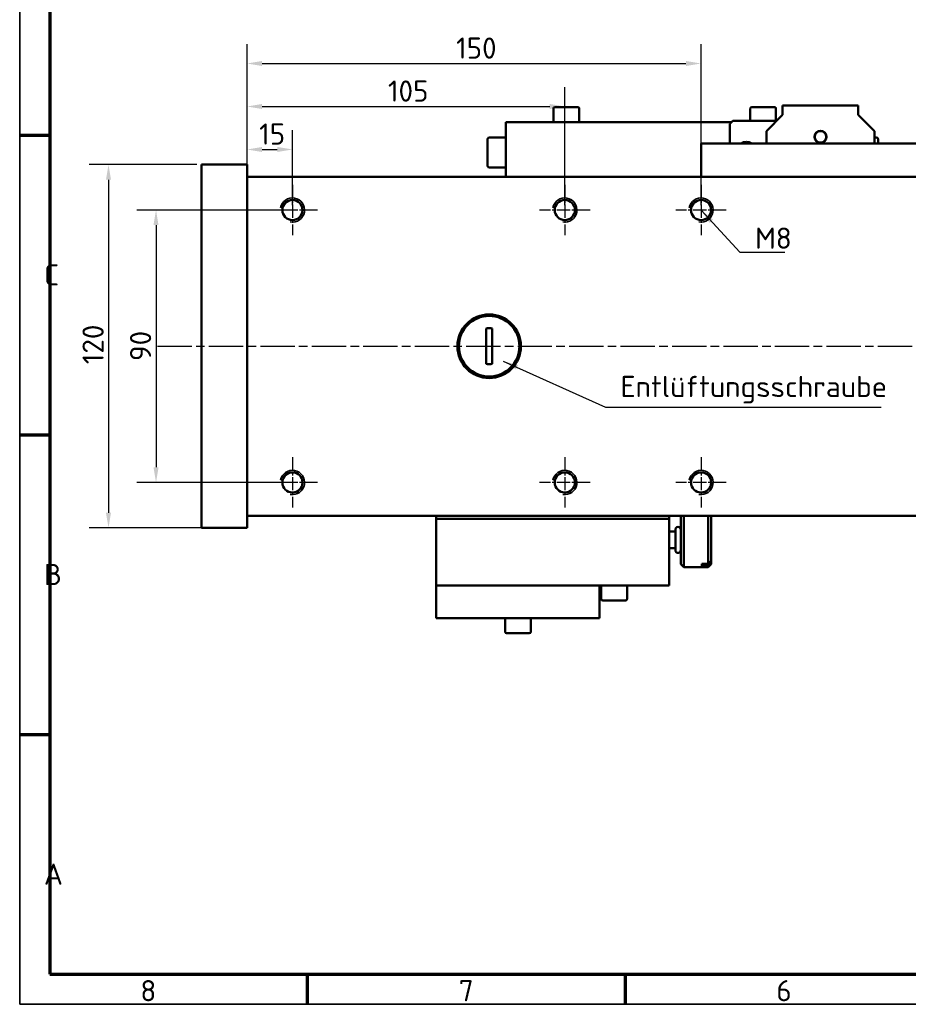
# Model space of a CAD drawing. Header units: millimetres. Extents: x 10 to 830, y 10 to 585.
# Tile 1 of 5: x 10 to 304, y 10 to 335. Entities that reach past the tile are written whole.
import ezdxf

# ---------------------------------------------------------------- set-up
doc = ezdxf.new("R2010")
doc.units = ezdxf.units.MM
doc.header["$LTSCALE"] = 2
doc.linetypes.add('CHAIN', pattern=[0.3543, 0.2362, -0.0295, 0.0591, -0.0295])
doc.layers.get('0').update_dxf_attribs({"lineweight": 25})
for name, color, linetype, lineweight in [('Bemaßung (ISO)', 7, 'Continuous', 25), ('Mittellinie (ISO)', 7, 'Continuous', 25), ('Mittelpunktmarkierung (ISO)', 7, 'Continuous', 25), ('Rahmen (ISO)', 7, 'Continuous', 70), ('Sichtbar (ISO)', 7, 'Continuous', 50), ('Sichtbar schmal (ISO)', 7, 'Continuous', 35), ('Symbol (ISO)', 7, 'Continuous', 25)]:
    doc.layers.add(name, color=color, linetype=linetype, lineweight=lineweight)
doc.styles.add('Notiztext (DIN)', font='isocpeur.ttf')
doc.dimstyles.new('Standard (DIN)', dxfattribs={"dimscale": 2, "dimtxt": 3.5, "dimasz": 2.5, "dimexe": 3.175, "dimexo": 0.8, "dimgap": 0.8, "dimtad": 1, "dimrnd": 1e-08, "dimzin": 12, "dimtxsty": 'Notiztext (DIN)', "dimcen": 0.09, "dimdle": 10, "dimclrd": 256, "dimclre": 256, "dimclrt": 256, "dimadec": 0, "dimazin": 3, "dimtfac": 1, "dimtdec": 3, "dimtmove": 0, "dimatfit": 3, "dimfxl": 1, "dimtolj": 1, "dimtzin": 12, "dimlwd": -1, "dimlwe": -1, "dimarcsym": 0})
doc.dimstyles.new('Standard - Methode 2a (DIN)$7', dxfattribs={"dimscale": 2, "dimtxt": 3.5, "dimasz": 2.5, "dimexe": 3.175, "dimexo": 0.8, "dimgap": 0.8, "dimtad": 1, "dimtih": 1, "dimtoh": 1, "dimrnd": 1e-08, "dimtxsty": 'Notiztext (DIN)', "dimcen": 0.09, "dimdle": 10, "dimclrd": 256, "dimclre": 256, "dimclrt": 256, "dimazin": 2, "dimtfac": 1, "dimtmove": 0, "dimatfit": 3, "dimfxl": 1, "dimtolj": 1, "dimlwd": -1, "dimlwe": -1, "dimarcsym": 0})

# ---------------------------------------------------------------- blocks, each defined once
blk = doc.blocks.new('Ränder Hagen+Goebel Rahmen')
at = {"layer": 'Rahmen (ISO)', "linetype": 'Continuous', "lineweight": 35}
for p, q in [((5, 292), (5, 5)), ((5, 5), (415, 5))]:
    blk.add_line(p, q, dxfattribs=at)
at = {"layer": 'Rahmen (ISO)'}
for p, q in [((10, 287), (10, 10)), ((10, 148.5), (5, 148.5)), ((10, 99), (5, 99)), ((10, 49.5), (5, 49.5)), ((10, 10), (410, 10)), ((52.5, 10), (52.5, 5)), ((105, 10), (105, 5))]:
    blk.add_line(p, q, dxfattribs=at)
at = {"layer": 'Symbol (ISO)', "char_height": 3.5, "style": 'Notiztext (DIN)'}
for s, insert, attachment_point in [('C', (9, 123.75), 7), ('B', (9, 74.25), 7), ('A', (9, 24.75), 7), ('8', (26.25, 9), 2), ('7', (78.75, 9), 2), ('6', (131.25, 9), 2)]:
    blk.add_mtext(s, dxfattribs=dict(at, insert=insert, attachment_point=attachment_point))
blk = doc.blocks.new('*D19')
at = {"layer": 'Bemaßung (ISO)'}
for p, q in [((68.5, 287.43), (32.99, 287.43)), ((39.34, 282.43), (39.34, 172.43)), ((76, 167.43), (32.99, 167.43))]:
    blk.add_line(p, q, dxfattribs=at)
for points in [[(38.5, 282.43), (40.17, 282.43), (39.34, 287.43)], [(38.5, 172.43), (40.17, 172.43), (39.34, 167.43)]]:
    blk.add_solid(points, dxfattribs=at)
at = {"layer": 'Defpoints', "color": 0}
for p in [(70.1, 287.43), (39.34, 167.43), (77.6, 167.43)]:
    blk.add_point(p, dxfattribs=at)
at = {"layer": 'Bemaßung (ISO)', "insert": (30.74, 221.48), "char_height": 7, "attachment_point": 1, "rotation": 90, "style": 'Notiztext (DIN)'}
blk.add_mtext('\\A1;120', dxfattribs=at)
blk = doc.blocks.new('*D20')
at = {"layer": 'Bemaßung (ISO)'}
for p, q in [((85.1, 173.03), (85.1, 298.78)), ((100.1, 274.03), (100.1, 298.78)), ((90.1, 292.43), (95.1, 292.43))]:
    blk.add_line(p, q, dxfattribs=at)
for points in [[(90.1, 293.26), (90.1, 291.59), (85.1, 292.43)], [(95.1, 293.26), (95.1, 291.59), (100.1, 292.43)]]:
    blk.add_solid(points, dxfattribs=at)
at = {"layer": 'Defpoints', "color": 0}
for p in [(100.1, 292.43), (100.1, 272.43), (85.1, 171.43)]:
    blk.add_point(p, dxfattribs=at)
at = {"layer": 'Bemaßung (ISO)', "insert": (89.1, 301.03), "char_height": 7, "attachment_point": 1, "style": 'Notiztext (DIN)'}
blk.add_mtext('\\A1;15', dxfattribs=at)
blk = doc.blocks.new('*D21')
at = {"layer": 'Bemaßung (ISO)'}
for p, q in [((85.1, 173.03), (85.1, 312.98)), ((190.1, 274.03), (190.1, 312.98)), ((90.1, 306.63), (185.1, 306.63))]:
    blk.add_line(p, q, dxfattribs=at)
for points in [[(90.1, 307.46), (90.1, 305.79), (85.1, 306.63)], [(185.1, 307.46), (185.1, 305.79), (190.1, 306.63)]]:
    blk.add_solid(points, dxfattribs=at)
at = {"layer": 'Defpoints', "color": 0}
for p in [(190.1, 306.63), (190.1, 272.43), (85.1, 171.43)]:
    blk.add_point(p, dxfattribs=at)
at = {"layer": 'Bemaßung (ISO)', "insert": (131.65, 315.23), "char_height": 7, "attachment_point": 1, "style": 'Notiztext (DIN)'}
blk.add_mtext('\\A1;105', dxfattribs=at)
blk = doc.blocks.new('*D22')
at = {"layer": 'Bemaßung (ISO)'}
for p, q in [((85.1, 173.03), (85.1, 327.18)), ((235.1, 274.03), (235.1, 327.18)), ((90.1, 320.83), (230.1, 320.83))]:
    blk.add_line(p, q, dxfattribs=at)
for points in [[(90.1, 321.66), (90.1, 320), (85.1, 320.83)], [(230.1, 321.66), (230.1, 320), (235.1, 320.83)]]:
    blk.add_solid(points, dxfattribs=at)
at = {"layer": 'Defpoints', "color": 0}
for p in [(235.1, 320.83), (235.1, 272.43), (85.1, 171.43)]:
    blk.add_point(p, dxfattribs=at)
at = {"layer": 'Bemaßung (ISO)', "insert": (154.15, 329.43), "char_height": 7, "attachment_point": 1, "style": 'Notiztext (DIN)'}
blk.add_mtext('\\A1;150', dxfattribs=at)
blk = doc.blocks.new('*D23')
at = {"layer": 'Bemaßung (ISO)'}
for p, q in [((98.5, 272.43), (48.69, 272.43)), ((55.04, 267.43), (55.04, 187.43)), ((98.5, 182.43), (48.69, 182.43))]:
    blk.add_line(p, q, dxfattribs=at)
for points in [[(54.2, 267.43), (55.87, 267.43), (55.04, 272.43)], [(54.2, 187.43), (55.87, 187.43), (55.04, 182.43)]]:
    blk.add_solid(points, dxfattribs=at)
at = {"layer": 'Defpoints', "color": 0}
for p in [(100.1, 272.43), (55.04, 182.43), (100.1, 182.43)]:
    blk.add_point(p, dxfattribs=at)
at = {"layer": 'Bemaßung (ISO)', "insert": (46.44, 222.55), "char_height": 7, "attachment_point": 1, "rotation": 90, "style": 'Notiztext (DIN)'}
blk.add_mtext('\\A1;90', dxfattribs=at)

msp = doc.modelspace()

# ---------------------------------------------------------------- linework, layer by layer
at = {"layer": 'Mittellinie (ISO)', "linetype": 'CHAIN', "ltscale": 23.990969}
msp.add_line((55.514, 227.425), (529.598, 227.425), dxfattribs=at)
at = {"layer": 'Mittelpunktmarkierung (ISO)', "linetype": 'CHAIN', "ltscale": 9.249035}
for p, q in [((100.098, 280.749), (100.098, 264.102)), ((190.098, 280.749), (190.098, 264.102)), ((235.098, 280.749), (235.098, 264.102)), ((108.422, 272.425), (91.775, 272.425)), ((198.422, 272.425), (181.775, 272.425)), ((243.422, 272.425), (226.775, 272.425)), ((100.098, 190.749), (100.098, 174.102)), ((190.098, 190.749), (190.098, 174.102)), ((235.098, 190.749), (235.098, 174.102)), ((108.422, 182.425), (91.775, 182.425)), ((198.422, 182.425), (181.775, 182.425)), ((243.422, 182.425), (226.775, 182.425))]:
    msp.add_line(p, q, dxfattribs=at)
at = {"layer": 'Sichtbar (ISO)'}
for p, q in [((186.348, 305.925), (186.348, 301.425)), ((186.848, 306.425), (194.348, 306.425)), ((194.848, 305.925), (194.848, 301.425)), ((251.348, 305.925), (251.348, 301.925)), ((251.848, 306.425), (259.348, 306.425)), ((259.848, 305.925), (259.848, 301.925)), ((262.048, 306.925), (262.048, 303.925)), ((287.048, 306.925), (262.048, 306.925)), ((287.048, 303.925), (287.048, 306.925)), ((262.048, 303.925), (256.698, 298.425)), ((292.398, 298.425), (287.048, 303.925)), ((245.098, 301.425), (170.598, 301.425)), ((170.598, 301.425), (170.598, 283.425)), ((244.598, 300.925), (245.598, 301.925)), ((244.598, 294.425), (244.598, 300.925)), ((245.598, 301.925), (260.103, 301.925)), ((165.198, 296.425), (170.598, 296.425)), ((256.698, 298.425), (256.698, 294.425)), ((292.398, 294.425), (292.398, 298.425)), ((292.998, 296.425), (292.398, 296.425)), ((164.598, 287.025), (164.598, 295.825)), ((365.098, 294.425), (235.098, 294.425)), ((235.098, 283.425), (235.098, 294.425)), ((293.598, 295.825), (293.598, 294.425)), ((85.098, 287.425), (70.098, 287.425)), ((70.098, 287.425), (70.098, 167.425)), ((85.098, 287.425), (85.098, 167.425)), ((165.198, 286.425), (170.598, 286.425)), ((85.098, 283.425), (365.098, 283.425)), ((85.098, 171.425), (85.098, 283.425)), ((164.098, 233.285), (164.098, 221.566)), ((166.098, 221.566), (166.098, 233.285)), ((85.098, 171.425), (365.098, 171.425)), ((147.598, 170.425), (147.598, 171.425)), ((147.598, 170.425), (224.598, 170.425)), ((147.598, 148.425), (147.598, 170.425)), ((224.598, 170.425), (224.598, 171.425)), ((224.598, 148.425), (224.598, 170.425)), ((228.397, 155.425), (228.397, 171.425)), ((229.397, 171.425), (229.397, 154.425)), ((237.397, 155.562), (237.397, 171.425)), ((238.397, 171.425), (238.397, 156.491)), ((85.098, 167.425), (70.098, 167.425)), ((224.598, 166.175), (226.597, 166.175)), ((226.597, 166.825), (226.597, 160.025)), ((224.598, 160.675), (226.597, 160.675)), ((238.397, 156.491), (238.397, 155.718)), ((228.397, 155.425), (229.397, 154.425)), ((229.397, 154.425), (237.397, 154.425)), ((235.397, 155.562), (235.397, 154.789)), ((235.397, 155.562), (237.397, 155.562)), ((237.397, 154.789), (235.397, 154.789)), ((238.397, 155.425), (237.397, 154.425)), ((237.397, 154.425), (237.397, 154.789)), ((238.397, 155.718), (238.397, 155.425)), ((147.598, 148.325), (147.598, 148.425)), ((147.598, 148.425), (224.598, 148.425)), ((201.598, 148.325), (147.598, 148.325)), ((147.598, 137.625), (147.598, 148.325)), ((201.598, 148.425), (201.598, 148.325)), ((201.598, 137.625), (201.598, 148.325)), ((202.149, 143.925), (202.149, 148.425)), ((210.649, 143.925), (210.649, 148.425)), ((210.149, 143.425), (202.649, 143.425)), ((201.598, 137.625), (147.598, 137.625)), ((170.348, 133.125), (170.348, 137.625)), ((178.848, 133.125), (178.848, 137.625)), ((178.348, 132.625), (170.848, 132.625))]:
    msp.add_line(p, q, dxfattribs=at)
at = {"layer": 'Sichtbar (ISO)', "flags": 128}
for points in [[(237.397, 155.562), (237.441, 155.603), (237.485, 155.644), (237.528, 155.684), (237.572, 155.724), (237.615, 155.765), (237.658, 155.805), (237.701, 155.844), (237.743, 155.884), (237.786, 155.923), (237.828, 155.962), (237.87, 156.001), (237.912, 156.04), (237.953, 156.079), (237.994, 156.117), (238.036, 156.155), (238.077, 156.193), (238.117, 156.231), (238.158, 156.269), (238.198, 156.306), (238.238, 156.343), (238.278, 156.38), (238.318, 156.417), (238.357, 156.454), (238.397, 156.491)], [(238.397, 155.718), (238.357, 155.681), (238.318, 155.645), (238.278, 155.608), (238.238, 155.571), (238.198, 155.533), (238.158, 155.496), (238.117, 155.458), (238.077, 155.42), (238.036, 155.382), (237.994, 155.344), (237.953, 155.306), (237.912, 155.267), (237.87, 155.228), (237.828, 155.189), (237.786, 155.15), (237.743, 155.111), (237.701, 155.071), (237.658, 155.032), (237.615, 154.992), (237.572, 154.952), (237.528, 154.911), (237.485, 154.871), (237.441, 154.83), (237.397, 154.789)]]:
    msp.add_lwpolyline(points, dxfattribs=at)
at = {"layer": 'Sichtbar (ISO)'}
for centre, radius in [((274.548, 296.625), 2), ((274.548, 296.625), 1.9), ((100.098, 272.425), 3.324), ((190.098, 272.425), 3.324), ((235.098, 272.425), 3.324), ((165.098, 227.425), 10.5), ((165.098, 227.425), 10), ((100.098, 182.425), 3.324), ((190.098, 182.425), 3.324), ((235.098, 182.425), 3.324)]:
    msp.add_circle(centre, radius, dxfattribs=at)
for centre, radius, start, end in [((186.848, 305.925), 0.5, 90, 180), ((194.348, 305.925), 0.5, 0, 90), ((251.848, 305.925), 0.5, 90, 180), ((259.348, 305.925), 0.5, 0, 90), ((165.198, 295.825), 0.6, 90, 180), ((292.998, 295.825), 0.6, 0, 90), ((250.098, 291.425), 3.5, 58.99728, 121.00272), ((165.198, 287.025), 0.6, 180, 270), ((165.098, 227.425), 5.944, 80.31498, 99.68502), ((165.098, 227.425), 5.944, 260.31498, 279.68502), ((227.497, 166.825), 0.9, 0, 180), ((227.497, 160.025), 0.9, 180, 0), ((202.649, 143.925), 0.5, 180, 270), ((210.149, 143.925), 0.5, 270, 0), ((170.848, 133.125), 0.5, 180, 270), ((178.348, 133.125), 0.5, 270, 0)]:
    msp.add_arc(centre, radius, start, end, dxfattribs=at)
at = {"layer": 'Sichtbar schmal (ISO)'}
for centre in [(100.098, 272.425), (190.098, 272.425), (235.098, 272.425), (100.098, 182.425), (190.098, 182.425), (235.098, 182.425)]:
    msp.add_arc(centre, 4, 260, 170, dxfattribs=at)

# ---------------------------------------------------------------- block references
at = {"xscale": 2, "yscale": 2, "zscale": 2}
msp.add_blockref('Ränder Hagen+Goebel Rahmen', (0, 0), dxfattribs=at)

# ---------------------------------------------------------------- texts
at = {"layer": 'Symbol (ISO)', "char_height": 7, "attachment_point": 7, "style": 'Notiztext (DIN)'}
for s, insert, width in [('{M8}', (252.952, 259.627), 11.1948), ('{Entlüftungsschraube}', (208.477, 208.508), 87.45455)]:
    msp.add_mtext(s, dxfattribs=dict(at, insert=insert, width=width))

# ---------------------------------------------------------------- dimensions: what is measured, and where the dimension line sits
at = {"layer": 'Bemaßung (ISO)'}
for base, p1, p2, angle, override, picture, middle in [((235.098, 320.83), (85.098, 171.425), (235.098, 272.425), 180, {"dimdec": 2, "dimtp": 0, "dimtm": 0, "dimtdec": 3, "dimatfit": 2}, '*D22', (160.098, 320.83)), ((190.098, 306.628), (85.098, 171.425), (190.098, 272.425), 180, {"dimdec": 2, "dimtp": 0, "dimtm": 0, "dimtdec": 3, "dimatfit": 2}, '*D21', (137.598, 306.628)), ((100.098, 292.425), (85.098, 171.425), (100.098, 272.425), 180, {"dimdec": 2, "dimtp": 0, "dimtm": 0, "dimtdec": 3, "dimatfit": 2}, '*D20', (92.598, 292.425)), ((39.338, 167.425), (70.098, 287.425), (77.598, 167.425), 90, {"dimdec": 2, "dimlfac": 1, "dimtp": 0, "dimtm": 0, "dimtdec": 3, "dimatfit": 2}, '*D19', (39.338, 227.425)), ((55.036, 182.425), (100.098, 272.425), (100.098, 182.425), 90, {"dimdec": 2, "dimtp": 0, "dimtm": 0, "dimtdec": 3, "dimatfit": 2}, '*D23', (55.036, 226.748))]:
    dim = msp.add_linear_dim(base=base, p1=p1, p2=p2, angle=angle, dimstyle='Standard (DIN)', override=override, dxfattribs=at)
    dim.commit()
    dim.dimension.update_dxf_attribs({"geometry": picture, "text_midpoint": middle, "dimtype": 160})

# ---------------------------------------------------------------- leaders
at = {"layer": 'Symbol (ISO)', "annotation_type": 0, "has_hookline": 1, "hookline_direction": 0}
for points, text_width in [([(235.098, 272.425), (247.952, 258.461), (252.952, 258.461)], 9.8), ([(169.74, 222.513), (203.477, 207.341), (208.477, 207.341)], 86.1)]:
    msp.add_leader(points, dimstyle='Standard - Methode 2a (DIN)$7', override={"dimgap": 0, "dimtad": 1}, dxfattribs=dict(at, text_width=text_width))

doc.saveas('drawing.dxf')
